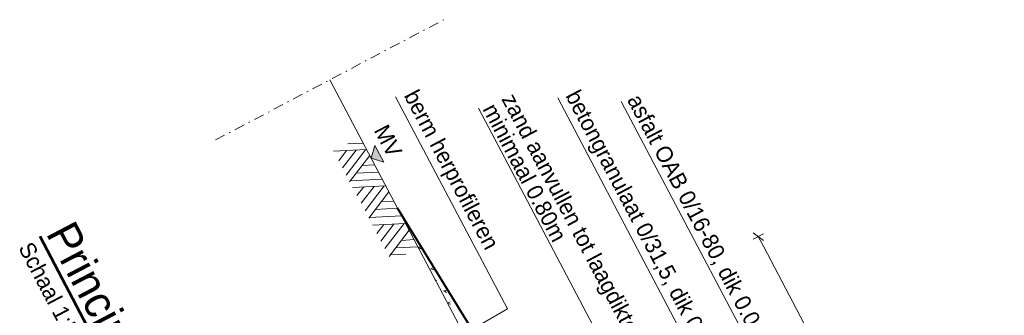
# Model space of a CAD drawing. Header units: metres. Extents: x 148691 to 149199, y 486355 to 486958.
# Tile 3 of 15: x 149030 to 149106, y 486514 to 486537. Entities that reach past the tile are written whole.
import ezdxf
from ezdxf.enums import TextEntityAlignment as Align

# ---------------------------------------------------------------- set-up
doc = ezdxf.new("R2010")
doc.units = ezdxf.units.M
doc.header["$MEASUREMENT"] = 0
doc.linetypes.add('DGN Style 4', pattern=[1.6, 0.8, -0.4, 0, -0.4])
doc.layers.get('Defpoints').update_dxf_attribs({"color": 253, "lineweight": 13})
for name, color, linetype, lineweight in [('BWR-best-maaiveldhoogte', 2, 'Continuous', 13), ('BWR-nieuw-maaiveldhoogte', 2, 'Continuous', 40), ('BWR-nieuw-raster-profielen', 7, 'Continuous', 0), ('IRP-BT-PROFIEL-HOOGTEMAAT', 7, 'Continuous', 0), ('WVB-dim-terr-maatvoering 018', 7, 'Continuous', 13), ('WVB-pen-brm-dik 018', 6, 'Continuous', 13), ('WVB-pen-brm-dik 035', 6, 'Continuous', 40), ('WVB-pen-dik 035', 1, 'Continuous', 40), ('WVB-raster-60%', 253, 'Continuous', 30), ('WVB-tekst-dik 025', 1, 'Continuous', 30), ('WVB-tekst-dik 050', 1, 'Continuous', 53)]:
    doc.layers.add(name, color=color, linetype=linetype, lineweight=lineweight)
doc.styles.add('1 50   0.18', font='WORKING.shx', dxfattribs={"height": 0.09})
doc.styles.add('1 50   0.18_0', font='WORKING.shx')
doc.styles.add('1 50   0.25', font='WORKING.shx', dxfattribs={"height": 0.125})
doc.styles.add('1 50   0.50', font='WORKING.shx', dxfattribs={"height": 0.25})
doc.styles.add('Style-WORKING', font='WORKING.shx')
doc.dimstyles.new('TER 1 50', dxfattribs={"dimtxt": 0.09, "dimasz": 0.09, "dimexe": 0.045, "dimexo": 0.0625, "dimgap": 0.045, "dimtad": 1, "dimzin": 0, "dimdsep": 46, "dimtxsty": '1 50   0.18', "dimblk": 'TerminatorOpen_0.5', "dimcen": 0, "dimclrd": 256, "dimclre": 256, "dimclrt": 1, "dimazin": 0, "dimtfac": 1, "dimtdec": 0, "dimtmove": 1, "dimatfit": 1, "dimldrblk": 'TerminatorOpen_0.5', "dimfxl": 0.045, "dimfxlon": 1, "dimfrac": 2, "dimtolj": 1, "dimtzin": 0, "dimlwd": -1, "dimlwe": -1, "dimarcsym": 0})

# ---------------------------------------------------------------- blocks, each defined once
blk = doc.blocks.new('MAAIV1')
at = {"layer": 'WVB-raster-60%', "lineweight": 0}
for p, q in [((-0.817, -0.311), (-0.962, 0)), ((-0.336, -0.464), (-0.553, 0)), ((-0.143, -0.307), (-0.285, 0)), ((-0.215, -0.464), (0, 0)), ((0.325, -0.464), (0.108, 0)), ((0.431, -0.45), (0.222, 0)), ((0.493, -0.315), (0.347, 0)), ((0.423, -0.464), (0.638, 0.002)), ((0.558, -0.176), (0.477, 0)), ((0.957, -0.464), (0.742, 0)), ((-0.887, -0.464), (-0.672, 0)), ((-0.755, -0.177), (-0.835, 0)), ((-0.749, -0.464), (-0.543, -0.021)), ((-0.21, -0.451), (-0.419, 0)), ((-0.083, -0.171), (-0.161, 0)), ((-0.087, -0.464), (0.118, -0.023)), ((0.539, -0.464), (0.746, -0.014)), ((0.666, -0.464), (0.81, -0.148)), ((0.957, -0.216), (0.857, 0)), ((-0.874, -0.435), (-0.977, -0.216)), ((-0.616, -0.464), (-0.476, -0.163)), ((-0.485, -0.464), (-0.411, -0.304)), ((0.046, -0.464), (0.184, -0.163)), ((0.788, -0.464), (0.872, -0.281)), ((0.181, -0.464), (0.252, -0.308))]:
    blk.add_line(p, q, dxfattribs=at)
blk = doc.blocks.new('_Oblique_0.5')
at = {"color": 0, "linetype": 'ByBlock', "lineweight": -2}
for p, q in [((0, 0), (-1, 0)), ((0.5, 0.25), (-0.5, -0.25))]:
    blk.add_line(p, q, dxfattribs=at)
blk = doc.blocks.new('*D15')
at = {"layer": 'Defpoints', "color": 0, "lineweight": 40, "transparency": 16777216}
for p in [(149086.732, 486520.521), (149066.643, 486509.934), (149085.292, 486474.547)]:
    blk.add_point(p, dxfattribs=at)
at = {"layer": 'WVB-dim-terr-maatvoering 018', "transparency": 16777216}
for p, q in [((149086.334, 486520.311), (149087.131, 486520.731)), ((149104.962, 486485.93), (149087.152, 486519.725)), ((149104.983, 486484.924), (149105.779, 486485.344))]:
    blk.add_line(p, q, dxfattribs=at)
at = {"layer": 'WVB-dim-terr-maatvoering 018', "transparency": 16777216, "xscale": 0.9, "yscale": 0.9, "zscale": 0.9}
for p, rotation in [((149086.732, 486520.521), 117.789285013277), ((149105.381, 486485.134), 297.789285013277)]:
    blk.add_blockref('_Oblique_0.5', p, dxfattribs=dict(at, rotation=rotation))
at = {"layer": 'WVB-dim-terr-maatvoering 018', "color": 7, "transparency": 16777216, "insert": (149096.872, 486503.257), "char_height": 0.9, "attachment_point": 5, "rotation": 297.78929, "style": '1 50   0.18_0'}
blk.add_mtext('\\A1;\\C7;variabel', dxfattribs=at)
blk = doc.blocks.new('TerminatorOpen_0.5')
at = {"color": 0, "linetype": 'ByBlock', "lineweight": -2}
for q in [(-1, 0.25), (-1, 0), (-1, -0.25)]:
    blk.add_line((0, 0), q, dxfattribs=at)

msp = doc.modelspace()

# ---------------------------------------------------------------- linework, layer by layer
at = {"layer": 'BWR-best-maaiveldhoogte'}
msp.add_line((149064.598, 486511.682), (149053.533, 486532.678), dxfattribs=at)
at = {"layer": 'BWR-nieuw-raster-profielen'}
for p, q in [((149059.423, 486521.502), (149059.53, 486521.386)), ((149060.397, 486519.653), (149060.601, 486519.762)), ((149060.405, 486519.639), (149060.623, 486519.568)), ((149061.354, 486518.009), (149061.577, 486518.127)), ((149061.354, 486518.009), (149061.593, 486517.939)), ((149061.688, 486517.204), (149061.795, 486517.088)), ((149062.378, 486516.324), (149062.62, 486516.38)), ((149062.378, 486516.324), (149062.588, 486516.188)), ((149062.662, 486515.355), (149062.869, 486515.466)), ((149062.67, 486515.341), (149062.888, 486515.271))]:
    msp.add_line(p, q, dxfattribs=at)
at = {"layer": 'IRP-BT-PROFIEL-HOOGTEMAAT', "flags": 128}
msp.add_lwpolyline([(149057.039, 486527.588), (149056.734, 486526.603), (149057.719, 486526.298)], close=True, dxfattribs=at)
at = {"layer": 'IRP-BT-PROFIEL-HOOGTEMAAT'}
msp.add_solid([(149057.039, 486527.588), (149056.734, 486526.603), (149057.719, 486526.298)], dxfattribs=at)
at = {"layer": 'WVB-dim-terr-maatvoering 018', "linetype": 'DGN Style 4', "lineweight": 0}
msp.add_line((149044.686, 486528.016), (149062.38, 486537.34), dxfattribs=at)
at = {"layer": 'WVB-pen-brm-dik 018'}
for p, q in [((149058.638, 486531.361), (149067.299, 486514.924)), ((149071.193, 486531.273), (149085.943, 486503.284)), ((149065.054, 486530.48), (149079.803, 486502.49)), ((149076.116, 486530.996), (149090.68, 486503.357))]:
    msp.add_line(p, q, dxfattribs=at)
at = {"layer": 'WVB-pen-brm-dik 018', "ltscale": 0.5}
msp.add_line((149067.299, 486514.924), (149064.222, 486513.143), dxfattribs=at)
at = {"layer": 'WVB-pen-dik 035'}
msp.add_line((149058.77, 486522.74), (149066.643, 486509.934), dxfattribs=at)

# ---------------------------------------------------------------- block references
at = {"layer": 'WVB-raster-60%', "lineweight": 0, "extrusion": (0, 0, -1), "xscale": 5.000000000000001, "yscale": 5.000000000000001, "zscale": 5.000000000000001, "rotation": 62.21071497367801}
msp.add_blockref('MAAIV1', (-149058.116, 486523.982), dxfattribs=at)

# ---------------------------------------------------------------- texts
at = {"layer": 'BWR-nieuw-maaiveldhoogte', "style": 'Style-WORKING'}
msp.add_text('MV', height=1.25, rotation=297.79039, dxfattribs=at).set_placement((149058.083, 486526.544), align=Align.RIGHT)
at = {"layer": 'WVB-pen-brm-dik 035', "char_height": 1.25, "attachment_point": 7, "rotation": 297.78691, "style": '1 50   0.25'}
for s, insert, line_spacing_factor in [('berm herprofileren', (149058.913, 486531.285), 0.6), ('berm herprofileren', (149058.913, 486531.285), 0.6), ('betongranulaat 0/31,5, dik 0.25m', (149071.428, 486531.272), 0.6), ('zand aanvullen tot laagdikte van \\Pminimaal 0.80m', (149065.327, 486530.405), 0.798413), ('asfalt OAB 0/16-80, dik 0.045m', (149076.337, 486531.02), 0.6)]:
    msp.add_mtext(s, dxfattribs=dict(at, insert=insert, line_spacing_factor=line_spacing_factor))
at = {"layer": 'WVB-tekst-dik 025', "style": '1 50   0.25'}
msp.add_text('Schaal 1:50', height=1.25, rotation=297.69535, dxfattribs=at).set_placement((149029.384, 486519.661))
at = {"layer": 'WVB-tekst-dik 050', "style": '1 50   0.50'}
msp.add_text('%%uPrincipe doorsnede complete asfaltcunstructie%%U', height=2.5, rotation=297.69535, dxfattribs=at).set_placement((149031.511, 486520.778))

# ---------------------------------------------------------------- dimensions: what is measured, and where the dimension line sits
at = {"layer": 'WVB-dim-terr-maatvoering 018'}
dim = msp.add_linear_dim(base=(149086.732, 486520.521), p1=(149085.292, 486474.547), p2=(149066.643, 486509.934), angle=117.78929, text='\\C7;variabel', dimstyle='TER 1 50', override={"dimtxt": 0.9, "dimasz": 0.9, "dimexe": 0.45, "dimgap": 0.45, "dimtxsty": '1 50   0.18_0', "dimblk": '_Oblique_0.5', "dimclrt": 7, "dimtdec": 2, "dimtmove": 2, "dimatfit": 3, "dimfxl": 0.45}, dxfattribs=at)
dim.commit()
dim.dimension.update_dxf_attribs({"geometry": '*D15', "text_midpoint": (149096.872, 486503.257)})

doc.saveas('drawing.dxf')
